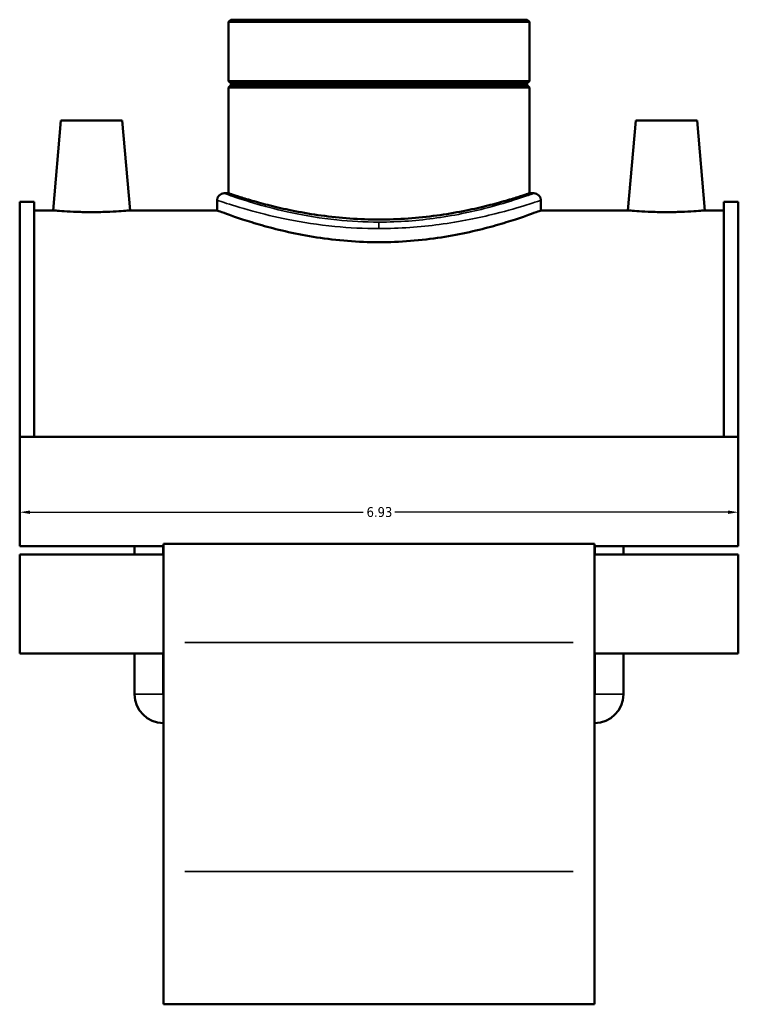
# Model space of a CAD drawing. Header units: inches. Extents: x -0.9 to 58, y -1.4 to 47.3.
# Tile 6 of 7: x 40.4 to 47.3, y 13.6 to 23.1. Entities that reach past the tile are written whole.
import ezdxf

# ---------------------------------------------------------------- set-up
doc = ezdxf.new("R2010")
doc.units = ezdxf.units.IN
doc.header["$MEASUREMENT"] = 0
for name, color, linetype, lineweight in [('Dimension (ANSI)', 7, 'Continuous', 25), ('Visible (ANSI)', 7, 'Continuous', 50), ('Visible Narrow (ANSI)', 7, 'Continuous', 35)]:
    doc.layers.add(name, color=color, linetype=linetype, lineweight=lineweight)
doc.styles.add('Note Text (ANSI)', font='tahoma.ttf')
doc.dimstyles.new('Default (ANSI)', dxfattribs={"dimtxt": 0.094488, "dimasz": 0.098425, "dimexe": 0.125, "dimexo": 0.0625, "dimgap": 0.031496, "dimtad": 0, "dimtih": 1, "dimtoh": 1, "dimrnd": 1e-08, "dimzin": 4, "dimdsep": 46, "dimtxsty": 'Note Text (ANSI)', "dimcen": 0.09, "dimdle": 0.393701, "dimclrd": 256, "dimclre": 256, "dimclrt": 5, "dimadec": 0, "dimazin": 1, "dimtfac": 1, "dimtofl": 0, "dimtmove": 0, "dimatfit": 3, "dimfxl": 1, "dimtolj": 1, "dimtzin": 4, "dimlwd": -1, "dimlwe": -1, "dimarcsym": 0})

# ---------------------------------------------------------------- blocks, each defined once
blk = doc.blocks.new('*D9')
at = {"layer": 'Defpoints', "color": 0, "transparency": 16777216}
for p in [(40.3898, 18.5153), (47.3198, 18.5153), (47.3198, 18.3153)]:
    blk.add_point(p, dxfattribs=at)
at = {"layer": 'Dimension (ANSI)', "transparency": 16777216}
for p, q in [((40.4883, 18.3153), (43.7036, 18.3153)), ((47.2214, 18.3153), (44.0061, 18.3153))]:
    blk.add_line(p, q, dxfattribs=at)
for points in [[(40.4883, 18.3317), (40.4883, 18.2989), (40.3898, 18.3153)], [(47.2214, 18.3317), (47.2214, 18.2989), (47.3198, 18.3153)]]:
    blk.add_solid(points, dxfattribs=at)
at = {"layer": 'Dimension (ANSI)', "color": 5, "transparency": 16777216, "insert": (43.7351, 18.3645), "char_height": 0.09449, "attachment_point": 1, "style": 'Note Text (ANSI)'}
blk.add_mtext('\\A1;6.93', dxfattribs=at)

msp = doc.modelspace()

# ---------------------------------------------------------------- linework, layer by layer
at = {"layer": 'Visible (ANSI)'}
for p, q in [((42.4273, 23.0676), (42.405, 23.0453)), ((45.3047, 23.0453), (42.405, 23.0453)), ((42.405, 23.0453), (42.405, 22.4739)), ((42.4273, 23.0676), (45.2824, 23.0676)), ((45.2824, 23.0676), (45.3047, 23.0453)), ((45.3047, 23.0453), (45.3047, 22.4739)), ((42.405, 22.4739), (45.3047, 22.4739)), ((42.4247, 22.4542), (42.405, 22.4739)), ((42.4247, 22.4345), (42.405, 22.4149)), ((42.4247, 22.4542), (45.285, 22.4542)), ((42.4247, 22.4542), (42.4247, 22.4345)), ((45.285, 22.4345), (42.4247, 22.4345)), ((45.285, 22.4542), (45.3047, 22.4739)), ((45.285, 22.4542), (45.285, 22.4345)), ((45.285, 22.4345), (45.3047, 22.4149)), ((45.3047, 22.4149), (42.405, 22.4149)), ((42.405, 22.4149), (42.405, 21.3924)), ((45.3047, 22.4149), (45.3047, 21.3924)), ((40.7876, 22.0937), (40.7118, 21.2276)), ((41.3781, 22.0937), (40.7876, 22.0937)), ((41.3781, 22.0937), (41.4539, 21.2276)), ((46.3316, 22.0937), (46.2558, 21.2276)), ((46.3316, 22.0937), (46.9221, 22.0937)), ((46.9221, 22.0937), (46.9979, 21.2276)), ((42.3604, 21.3924), (42.405, 21.3924)), ((45.3047, 21.3924), (45.3493, 21.3924)), ((40.3898, 21.31), (40.3898, 19.0438)), ((40.3898, 21.31), (40.5284, 21.31)), ((40.5284, 19.0438), (40.5284, 21.31)), ((42.2935, 21.3255), (42.2935, 21.2276)), ((45.4162, 21.3255), (45.4162, 21.2276)), ((47.1812, 19.0438), (47.1812, 21.31)), ((47.1812, 21.31), (47.3198, 21.31)), ((47.3198, 21.31), (47.3198, 19.0438)), ((40.7118, 21.2276), (40.5284, 21.2276)), ((42.2935, 21.2276), (41.4539, 21.2276)), ((46.2558, 21.2276), (45.4162, 21.2276)), ((47.1812, 21.2276), (46.9979, 21.2276)), ((40.3898, 19.0438), (40.3898, 17.9869)), ((47.3198, 19.0438), (40.3898, 19.0438)), ((47.3198, 17.9869), (47.3198, 19.0438)), ((41.7758, 17.9869), (40.3898, 17.9869)), ((41.4976, 17.9086), (41.4976, 17.9869)), ((41.7724, 17.9086), (41.7724, 17.9869)), ((41.7758, 18.0116), (41.7758, 17.0597)), ((45.9338, 18.0116), (41.7758, 18.0116)), ((45.9338, 17.0597), (45.9338, 18.0116)), ((47.3198, 17.9869), (45.9338, 17.9869)), ((45.9373, 17.9086), (45.9373, 17.9869)), ((46.2121, 17.9086), (46.2121, 17.9869)), ((40.3898, 17.9086), (40.3898, 16.9521)), ((41.7758, 17.9086), (40.3898, 17.9086)), ((47.3198, 17.9086), (45.9338, 17.9086)), ((47.3198, 16.9521), (47.3198, 17.9086)), ((41.7758, 14.8499), (41.7758, 17.0597)), ((45.9338, 17.0597), (45.9338, 14.8499)), ((41.7758, 16.9521), (40.3898, 16.9521)), ((41.4976, 16.5593), (41.4976, 16.9521)), ((41.7724, 16.5593), (41.7724, 16.9521)), ((47.3198, 16.9521), (45.9338, 16.9521)), ((45.9373, 16.5593), (45.9373, 16.9521)), ((46.2121, 16.5593), (46.2121, 16.9521)), ((41.7758, 14.8499), (41.7758, 13.5674)), ((45.9338, 13.5674), (45.9338, 14.8499)), ((45.9338, 13.5674), (41.7758, 13.5674))]:
    msp.add_line(p, q, dxfattribs=at)
for centre, radius, start, end in [((42.3604, 21.3255), 0.0669, 90, 180), ((45.3493, 21.3255), 0.0669, 0, 90), ((41.7758, 16.5593), 0.2782, 180, 270), ((41.7758, 16.5593), 0.00344, 180, 270), ((45.9338, 16.5593), 0.2782, 270, 0), ((45.9338, 16.5593), 0.00344, 270, 0)]:
    msp.add_arc(centre, radius, start, end, dxfattribs=at)
for points, knots in [([(45.3047, 21.3924), (45.3047, 21.3924), (45.2958, 21.3894), (45.2588, 21.3771), (45.2306, 21.3678), (45.1564, 21.3444), (45.1103, 21.3304), (45.0041, 21.3), (44.944, 21.2838), (44.8161, 21.2523), (44.7438, 21.2359), (44.5862, 21.2048), (44.5009, 21.1903), (44.3225, 21.1659), (44.2293, 21.1561), (44.0414, 21.143), (43.9467, 21.1398), (43.763, 21.1398), (43.6683, 21.143), (43.4804, 21.1561), (43.3872, 21.1659), (43.2088, 21.1903), (43.1235, 21.2048), (42.9659, 21.2359), (42.8936, 21.2523), (42.7657, 21.2838), (42.7056, 21.3), (42.5994, 21.3304), (42.5533, 21.3444), (42.4791, 21.3678), (42.4509, 21.3771), (42.4138, 21.3894), (42.405, 21.3924), (42.405, 21.3924)], [5.59686, 5.59686, 5.59686, 5.59686, 6.296295, 6.296295, 6.995729, 6.995729, 7.695164, 7.695164, 8.394599, 8.394599, 9.094379, 9.094379, 9.794159, 9.794159, 10.493939, 10.493939, 11.193719, 11.193719, 11.893499, 11.893499, 12.593279, 12.593279, 13.293059, 13.293059, 13.992839, 13.992839, 14.692274, 14.692274, 15.391709, 15.391709, 16.091144, 16.091144, 16.790579, 16.790579, 16.790579, 16.790579]), ([(41.0828, 21.2107), (41.0361, 21.2107), (40.9863, 21.2116), (40.8948, 21.2148), (40.8531, 21.217), (40.7873, 21.2213), (40.7588, 21.2235), (40.7211, 21.2267), (40.7118, 21.2276), (40.7118, 21.2276)], [2.847463, 2.847463, 2.847463, 2.847463, 3.203559, 3.203559, 3.559654, 3.559654, 3.915424, 3.915424, 4.271195, 4.271195, 4.271195, 4.271195]), ([(41.4539, 21.2276), (41.4539, 21.2276), (41.4446, 21.2267), (41.4069, 21.2235), (41.3784, 21.2213), (41.3126, 21.217), (41.2709, 21.2148), (41.1794, 21.2116), (41.1296, 21.2107), (41.0828, 21.2107)], [7.118658, 7.118658, 7.118658, 7.118658, 7.474429, 7.474429, 7.830199, 7.830199, 8.186295, 8.186295, 8.54239, 8.54239, 8.54239, 8.54239]), ([(43.8548, 20.9204), (43.7557, 20.9204), (43.6535, 20.9244), (43.451, 20.9404), (43.3506, 20.9524), (43.1586, 20.9823), (43.0668, 21.0001), (42.8973, 21.0379), (42.8196, 21.0578), (42.682, 21.0961), (42.6174, 21.1157), (42.5031, 21.1524), (42.4534, 21.1695), (42.3735, 21.1978), (42.343, 21.209), (42.303, 21.2239), (42.2935, 21.2276), (42.2935, 21.2276)], [0, 0, 0, 0, 0.7555, 0.7555, 1.510999, 1.510999, 2.266499, 2.266499, 3.021999, 3.021999, 3.776894, 3.776894, 4.53179, 4.53179, 5.286685, 5.286685, 6.041581, 6.041581, 6.041581, 6.041581]), ([(45.4162, 21.2276), (45.4162, 21.2276), (45.4067, 21.2239), (45.3666, 21.209), (45.3362, 21.1978), (45.2563, 21.1695), (45.2066, 21.1524), (45.0923, 21.1157), (45.0276, 21.0961), (44.8901, 21.0578), (44.8124, 21.0379), (44.6429, 21.0001), (44.5511, 20.9823), (44.3591, 20.9524), (44.2587, 20.9404), (44.0562, 20.9244), (43.954, 20.9204), (43.8548, 20.9204)], [18.124743, 18.124743, 18.124743, 18.124743, 18.879638, 18.879638, 19.634534, 19.634534, 20.389429, 20.389429, 21.144325, 21.144325, 21.899825, 21.899825, 22.655324, 22.655324, 23.410824, 23.410824, 24.166323, 24.166323, 24.166323, 24.166323]), ([(46.6268, 21.2107), (46.5801, 21.2107), (46.5303, 21.2116), (46.4388, 21.2148), (46.3971, 21.217), (46.3313, 21.2213), (46.3028, 21.2235), (46.2651, 21.2267), (46.2558, 21.2276), (46.2558, 21.2276)], [0, 0, 0, 0, 0.356095, 0.356095, 0.712191, 0.712191, 1.067961, 1.067961, 1.423732, 1.423732, 1.423732, 1.423732]), ([(46.9979, 21.2276), (46.9979, 21.2276), (46.9886, 21.2267), (46.9509, 21.2235), (46.9224, 21.2213), (46.8566, 21.217), (46.8149, 21.2148), (46.7234, 21.2116), (46.6736, 21.2107), (46.6268, 21.2107)], [4.271195, 4.271195, 4.271195, 4.271195, 4.626966, 4.626966, 4.982736, 4.982736, 5.338831, 5.338831, 5.694927, 5.694927, 5.694927, 5.694927])]:
    msp.add_open_spline(points, degree=3, knots=knots, dxfattribs=at)
at = {"layer": 'Visible Narrow (ANSI)'}
for p, q in [((43.8548, 21.1131), (43.8548, 21.0561)), ((45.7259, 17.0597), (41.9837, 17.0597)), ((41.4993, 16.5593), (41.7707, 16.5593)), ((46.2104, 16.5593), (45.939, 16.5593)), ((45.7259, 14.8499), (41.9837, 14.8499))]:
    msp.add_line(p, q, dxfattribs=at)
for points, knots in [([(43.8548, 21.1146), (43.7173, 21.1146), (43.5797, 21.1221), (43.2938, 21.1519), (43.1476, 21.1764), (42.8935, 21.2301), (42.7835, 21.2587), (42.5718, 21.3196), (42.4809, 21.3503), (42.3824, 21.3844), (42.3605, 21.3923), (42.3604, 21.3924)], [12.072494, 12.072494, 12.072494, 12.072494, 13.125051, 13.125051, 14.357181, 14.357181, 15.50841, 15.50841, 16.98046, 16.98046, 18.108742, 18.108742, 18.108742, 18.108742]), ([(45.3492, 21.3923), (45.3492, 21.3924), (45.345, 21.3909), (45.3176, 21.3811), (45.2776, 21.3668), (45.1467, 21.3234), (45.0466, 21.2917), (44.7802, 21.2209), (44.605, 21.1818), (44.2361, 21.1294), (44.0456, 21.1146), (43.8548, 21.1146)], [30.181222, 30.181222, 30.181222, 30.181222, 30.679813, 30.679813, 31.791386, 31.791386, 33.150896, 33.150896, 34.757957, 34.757957, 36.217483, 36.217483, 36.217483, 36.217483]), ([(42.2935, 21.3255), (42.2936, 21.3254), (42.3165, 21.3176), (42.4194, 21.284), (42.5144, 21.2538), (42.7356, 21.1939), (42.8504, 21.1657), (43.1159, 21.1129), (43.2687, 21.0888), (43.5674, 21.0594), (43.7111, 21.052), (43.8548, 21.052)], [-18.108742, -18.108742, -18.108742, -18.108742, -16.98046, -16.98046, -15.50841, -15.50841, -14.357181, -14.357181, -13.125051, -13.125051, -12.072494, -12.072494, -12.072494, -12.072494]), ([(43.8548, 21.052), (44.0542, 21.052), (44.2532, 21.0666), (44.6386, 21.1181), (44.8217, 21.1567), (45.1, 21.2264), (45.2046, 21.2576), (45.3413, 21.3003), (45.3831, 21.3144), (45.4118, 21.324), (45.4162, 21.3255), (45.4161, 21.3254)], [-36.217483, -36.217483, -36.217483, -36.217483, -34.757957, -34.757957, -33.150896, -33.150896, -31.791386, -31.791386, -30.679813, -30.679813, -30.181222, -30.181222, -30.181222, -30.181222])]:
    msp.add_open_spline(points, degree=3, knots=knots, dxfattribs=at)

# ---------------------------------------------------------------- dimensions: what is measured, and where the dimension line sits
at = {"layer": 'Dimension (ANSI)'}
dim = msp.add_linear_dim(base=(47.3198, 18.3153), p1=(40.3898, 18.5153), p2=(47.3198, 18.5153), dimstyle='Default (ANSI)', override={"dimgap": 0.031496, "dimtih": 0, "dimtoh": 0, "dimdec": 2, "dimse1": 1, "dimse2": 1, "dimtol": 0, "dimlim": 0, "dimtp": 0, "dimtm": 0, "dimtdec": 2, "dimatfit": 1}, dxfattribs=at)
dim.commit()
dim.dimension.update_dxf_attribs({"geometry": '*D9', "text_midpoint": (43.8548, 18.3153), "dimtype": 160})

doc.saveas('drawing.dxf')
